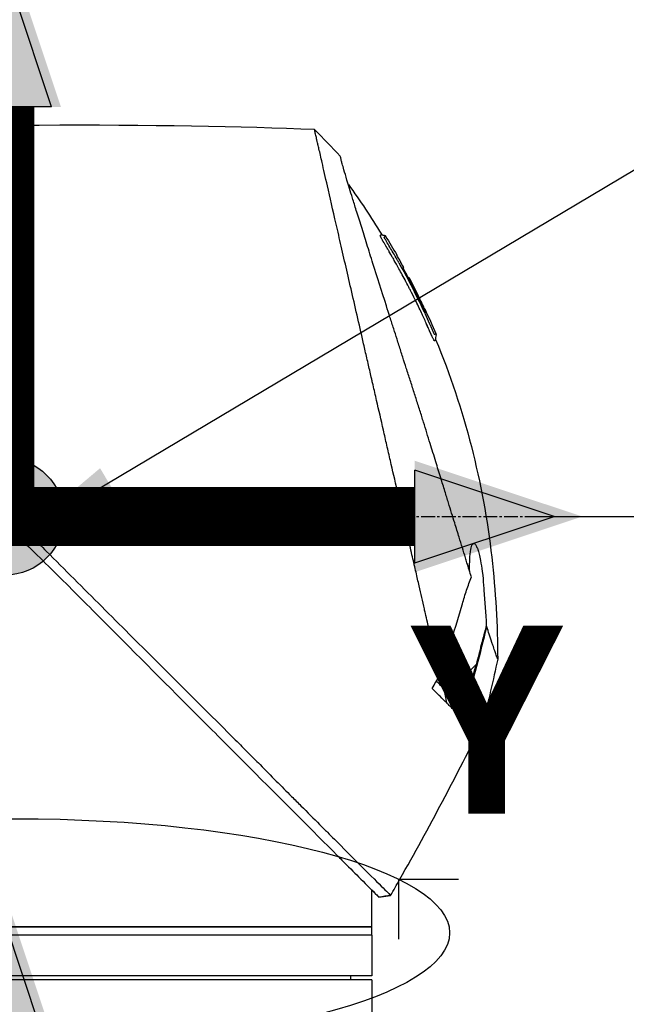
# Model space of a CAD drawing. Header units: millimetres. Extents: x 0 to 5219, y 0 to 2970.
# Tile 167 of 237: x 1893 to 1967, y 2178 to 2299. Entities that reach past the tile are written whole.
import ezdxf

# ---------------------------------------------------------------- set-up
doc = ezdxf.new("R2010")
doc.units = ezdxf.units.MM
doc.header["$LTSCALE"] = 0.2
doc.linetypes.add('CENTER2', pattern=[1.125, 0.75, -0.125, 0.125, -0.125])
for name, color, linetype in [('02_Center Line', 1, 'CENTER2'), ('07_Special Line2', 76, 'Continuous'), ('12_Before Rev.Num.', 5, 'Continuous'), ('13_After Rev.Num.', 6, 'Continuous')]:
    doc.layers.add(name, color=color, linetype=linetype)
doc.layers.add('14_Mark', color=7, linetype='Continuous', true_color=0xe03c31)
doc.styles.add('Rainbow-5.0 Style', font='malgunsl.ttf')
doc.dimstyles.new('Rainbow-5.0 Style', dxfattribs={"dimtxt": 4, "dimasz": 2.5, "dimexe": 1, "dimexo": 1, "dimgap": 1, "dimtad": 1, "dimdsep": 46, "dimtxsty": 'Rainbow-5.0 Style', "dimcen": 0, "dimclrd": 251, "dimclre": 251, "dimclrt": 7, "dimazin": 3, "dimtp": 0.1, "dimtm": 0.1, "dimtfac": 0.61, "dimtmove": 0, "dimatfit": 3, "dimfxl": 1, "dimlwd": -1, "dimlwe": -1, "dimarcsym": 1})
doc.dimstyles.new('Rainbow-5.0 Style$0', dxfattribs={"dimtxt": 4, "dimasz": 3, "dimexe": 2, "dimexo": 1, "dimgap": 0.8, "dimtad": 1, "dimzin": 9, "dimdsep": 46, "dimtxsty": 'Rainbow-5.0 Style', "dimcen": 0, "dimclrd": 251, "dimclre": 251, "dimclrt": 256, "dimadec": 1, "dimazin": 0, "dimtp": 0.1, "dimtm": 0.1, "dimtfac": 0.61, "dimtmove": 0, "dimatfit": 3, "dimfxl": 1, "dimlwd": -1, "dimlwe": -1, "dimarcsym": 1})

# ---------------------------------------------------------------- blocks, each defined once
blk = doc.blocks.new('A$Cf997e37c')
for p, q in [((-109.41, 1530.64), (-109.41, 1530.64)), ((-108.21, 1529.09), (-108.22, 1529.08)), ((-107.36, 1527.54), (-107.36, 1527.54)), ((-106.86, 1526.12), (-106.86, 1526.13)), ((-106.77, 1526.21), (-106.72, 1526.26)), ((-106.69, 1526.3), (-106.69, 1526.3)), ((-98.49, 1478.85), (-101.61, 1475.72)), ((-102.71, 1476.16), (-102.71, 1476.16)), ((-102.08, 1474.12), (-102.39, 1475.84)), ((-101.47, 1475.57), (-100.02, 1473.77)), ((-101.17, 1474.63), (-101.17, 1474.63)), ((-99.79, 1473.9), (-99.79, 1473.9)), ((-111.25, 1448.65), (-111.25, 1451.15)), ((-110.41, 1450.31), (-108.96, 1450.49)), ((-108.96, 1450.49), (-108.96, 1450.49)), ((-111.25, 1448.65), (-111.25, 1448.65)), ((-111.25, 1446.65), (-111.25, 1448.65)), ((-201.25, 1446.65), (-111.25, 1446.65)), ((-111.25, 1446.65), (-201.25, 1446.65)), ((-111.25, 1445.65), (-111.25, 1446.65)), ((-111.25, 1445.65), (-201.25, 1445.65)), ((-111.25, 1445.65), (-201.25, 1445.65)), ((-111.25, 1445.65), (-111.25, 1440.65)), ((-111.25, 1440.65), (-201.25, 1440.65)), ((-111.25, 1440.15), (-201.25, 1440.15)), ((-113.86, 1440.15), (-113.85, 1440.65)), ((-111.25, 1440.15), (-111.25, 1433.84))]:
    blk.add_line(p, q)
for centre, major_axis, ratio, start_param, end_param in [((-462.25, 1514.75), (-366.09, -26.02), 0.042138, 3.488133, 3.909025), ((-117.63, 1541.96), (-7.47, 7.7), 0.120793, 4.50015, 4.924628), ((-190.7, 1482.03), (-45.52, 83.34), 1, 4.712389, 4.730948), ((-190.7, 1482.03), (47.06, -82.48), 1, 1.552239, 1.570796), ((-165.94, 1460.84), (61.32, 61.29), 0.000012, 6.229278, 6.245753), ((-280.96, 1527.65), (-44.19, -183.8), 1, 1.51817, 1.570796), ((-2518.5, 2914), (-765.25, 2704.52), 0.999799, 3.899585, 3.900232), ((-94.56, 1470.26), (-157.24, -287.66), 0.019111, 4.710355, 4.714425), ((-126.79, 1499.87), (29.02, -28.06), 0.006576, 0.377371, 0.391215), ((-127.59, 1498.98), (29.37, -28.27), 0.004865, 5.887634, 5.901943), ((-189.95, 1508.95), (92.5, 175.69), 0.499327, 4.653394, 4.763255), ((-449.08, 1645.73), (133.4, 370.15), 0.996605, 4.537773, 4.543581)]:
    blk.add_ellipse(centre, major_axis=major_axis, ratio=ratio, start_param=start_param, end_param=end_param)
for points, knots in [([(-102.94, 1477.46), (-103.41, 1479.48), (-103.91, 1481.67), (-104.53, 1484.4), (-104.62, 1484.75), (-104.74, 1485.29), (-104.78, 1485.47), (-105.04, 1486.62), (-105.24, 1487.5), (-105.59, 1489.01), (-105.72, 1489.6), (-105.92, 1490.46), (-105.99, 1490.77), (-106.08, 1491.15), (-106.1, 1491.23), (-106.19, 1491.63), (-106.27, 1491.97), (-106.52, 1493.07), (-106.7, 1493.85), (-106.93, 1494.84), (-106.97, 1495.04), (-107.08, 1495.52), (-107.14, 1495.79), (-107.24, 1496.23), (-107.29, 1496.41), (-107.87, 1498.96), (-108.43, 1501.4), (-109.14, 1504.49), (-109.28, 1505.12), (-109.57, 1506.37), (-109.71, 1506.98), (-110.13, 1508.82), (-110.4, 1510.03), (-110.76, 1511.56), (-110.83, 1511.88), (-110.98, 1512.52), (-111.05, 1512.84), (-111.16, 1513.33), (-111.2, 1513.48), (-111.27, 1513.79), (-111.3, 1513.94), (-111.46, 1514.65), (-111.6, 1515.22), (-111.79, 1516.09), (-111.86, 1516.38), (-111.99, 1516.96), (-112.06, 1517.24), (-112.26, 1518.1), (-112.38, 1518.67), (-112.77, 1520.34), (-113.02, 1521.45), (-113.52, 1523.61), (-113.76, 1524.67), (-114.23, 1526.74), (-114.46, 1527.74), (-114.8, 1529.2), (-114.91, 1529.68), (-115.12, 1530.62), (-115.23, 1531.08), (-115.44, 1531.98), (-115.54, 1532.43), (-116.04, 1534.6), (-116.4, 1536.17), (-116.96, 1538.63), (-117.18, 1539.59), (-117.51, 1541.05), (-117.64, 1541.62), (-117.8, 1542.29), (-117.84, 1542.46), (-117.89, 1542.7), (-117.91, 1542.77), (-117.95, 1542.97), (-117.98, 1543.09), (-118.05, 1543.4), (-118.09, 1543.58), (-118.15, 1543.85), (-118.18, 1543.95), (-118.21, 1544.07), (-118.21, 1544.11), (-118.24, 1544.24), (-118.26, 1544.32), (-118.29, 1544.43), (-118.29, 1544.46), (-118.29, 1544.46)], [0.000001, 0.000001, 0.000001, 0.000001, 0.87198, 0.87198, 0.998176, 0.998176, 1.064575, 1.064575, 1.41457, 1.41457, 1.596219, 1.596219, 1.693857, 1.693857, 1.719166, 1.719166, 1.837725, 1.837725, 2.111396, 2.111396, 2.182409, 2.182409, 2.276499, 2.276499, 2.337341, 2.337341, 3.162147, 3.162147, 3.373842, 3.373842, 3.579811, 3.579811, 3.984502, 3.984502, 4.09507, 4.09507, 4.202311, 4.202311, 4.255972, 4.255972, 4.304596, 4.304596, 4.486711, 4.486711, 4.581165, 4.581165, 4.673894, 4.673894, 4.859509, 4.859509, 5.231419, 5.231419, 5.60592, 5.60592, 5.979077, 5.979077, 6.165933, 6.165933, 6.351964, 6.351964, 6.539189, 6.539189, 7.288579, 7.288579, 7.860772, 7.860772, 8.290537, 8.290537, 8.451715, 8.451715, 8.522248, 8.522248, 8.654959, 8.654959, 8.889881, 8.889881, 9.06617, 9.06617, 9.132077, 9.132077, 9.362293, 9.362293, 9.592797, 9.592797, 9.592797, 9.592797]), ([(-99.06, 1489.6), (-99.15, 1489.88), (-99.24, 1490.17), (-99.41, 1490.74), (-99.51, 1491.04), (-99.66, 1491.53), (-99.72, 1491.73), (-100.03, 1492.75), (-100.29, 1493.59), (-100.74, 1495.03), (-100.92, 1495.62), (-101.35, 1497.01), (-101.6, 1497.83), (-102.01, 1499.13), (-102.15, 1499.61), (-102.47, 1500.65), (-102.65, 1501.2), (-103.02, 1502.41), (-103.22, 1503.06), (-103.65, 1504.46), (-103.88, 1505.21), (-104.39, 1506.84), (-104.65, 1507.71), (-105, 1508.81), (-105.07, 1509.03), (-105.29, 1509.75), (-105.45, 1510.25), (-105.77, 1511.24), (-105.92, 1511.74), (-106.24, 1512.73), (-106.4, 1513.23), (-106.72, 1514.21), (-106.88, 1514.71), (-107.18, 1515.63), (-107.33, 1516.1), (-107.55, 1516.8), (-107.63, 1517.05), (-107.87, 1517.79), (-108.02, 1518.27), (-108.31, 1519.18), (-108.45, 1519.61), (-108.74, 1520.51), (-108.89, 1520.99), (-109.19, 1521.92), (-109.33, 1522.38), (-110.06, 1524.66), (-110.61, 1526.4), (-111.26, 1528.45), (-111.38, 1528.85), (-111.63, 1529.64), (-111.76, 1530.03), (-112.11, 1531.17), (-112.34, 1531.89), (-112.77, 1533.28), (-112.98, 1533.94), (-113.34, 1535.09), (-113.49, 1535.59), (-113.9, 1536.9), (-114.12, 1537.64), (-114.46, 1538.76), (-114.58, 1539.18), (-114.77, 1539.82), (-114.84, 1540.07), (-114.94, 1540.43), (-114.98, 1540.57), (-115.02, 1540.73), (-115.03, 1540.77), (-115.08, 1540.94), (-115.1, 1541.05), (-115.14, 1541.18), (-115.15, 1541.22), (-115.15, 1541.22)], [0.000001, 0.000001, 0.000001, 0.000001, 0.11946, 0.11946, 0.241052, 0.241052, 0.321692, 0.321692, 0.643653, 0.643653, 0.858623, 0.858623, 1.144694, 1.144694, 1.308122, 1.308122, 1.494874, 1.494874, 1.708069, 1.708069, 1.951832, 1.951832, 2.230695, 2.230695, 2.303189, 2.303189, 2.46479, 2.46479, 2.625297, 2.625297, 2.787922, 2.787922, 2.946664, 2.946664, 3.08253, 3.08253, 3.156368, 3.156368, 3.305764, 3.305764, 3.43529, 3.43529, 3.579096, 3.579096, 3.721833, 3.721833, 4.292184, 4.292184, 4.435257, 4.435257, 4.578157, 4.578157, 4.862917, 4.862917, 5.148905, 5.148905, 5.393875, 5.393875, 5.822939, 5.822939, 6.144758, 6.144758, 6.385994, 6.385994, 6.566823, 6.566823, 6.63475, 6.63475, 6.873456, 6.873456, 7.112007, 7.112007, 7.112007, 7.112007]), ([(-104.33, 1520.12), (-104.35, 1520.16), (-104.38, 1520.22), (-104.42, 1520.32), (-104.43, 1520.35), (-104.45, 1520.38), (-104.46, 1520.41), (-104.54, 1520.58), (-104.58, 1520.67), (-104.58, 1520.67), (-104.58, 1520.67), (-104.6, 1520.71), (-104.6, 1520.73), (-104.79, 1521.16), (-104.99, 1521.58), (-105.18, 1522), (-105.3, 1522.25), (-105.42, 1522.5), (-105.54, 1522.75), (-105.68, 1523.05), (-105.82, 1523.32), (-105.94, 1523.57), (-106.17, 1524.03), (-106.36, 1524.42), (-106.53, 1524.74), (-106.6, 1524.88), (-106.67, 1525.01), (-106.72, 1525.12), (-106.93, 1525.53), (-107.05, 1525.76), (-107.08, 1525.81), (-107.23, 1526.09), (-107.38, 1526.38), (-107.53, 1526.66), (-107.67, 1526.9), (-107.8, 1527.15), (-107.94, 1527.39), (-108.17, 1527.82), (-108.36, 1528.16), (-108.51, 1528.42), (-108.62, 1528.62), (-108.71, 1528.77), (-108.77, 1528.87), (-109, 1529.28), (-109.14, 1529.51), (-109.16, 1529.56), (-109.19, 1529.59), (-109.21, 1529.62), (-109.22, 1529.66), (-109.25, 1529.71), (-109.28, 1529.75), (-109.3, 1529.79), (-109.35, 1529.88), (-109.39, 1529.94), (-109.43, 1530), (-109.43, 1530.01), (-109.44, 1530.03), (-109.45, 1530.04), (-109.48, 1530.08), (-109.5, 1530.12), (-109.51, 1530.14), (-109.51, 1530.15), (-109.52, 1530.16), (-109.53, 1530.17), (-109.53, 1530.18), (-109.54, 1530.19), (-109.55, 1530.2), (-109.55, 1530.2), (-109.55, 1530.21), (-109.55, 1530.21), (-109.58, 1530.26), (-109.61, 1530.31), (-109.63, 1530.34), (-109.7, 1530.45), (-109.74, 1530.52), (-109.76, 1530.56), (-109.77, 1530.58), (-109.79, 1530.61), (-109.81, 1530.64), (-109.82, 1530.65), (-109.83, 1530.67), (-109.83, 1530.68), (-109.84, 1530.69), (-109.84, 1530.69), (-109.84, 1530.7), (-109.85, 1530.71), (-109.86, 1530.72), (-109.87, 1530.74), (-109.88, 1530.76), (-109.89, 1530.77), (-109.9, 1530.79), (-109.9, 1530.8), (-109.91, 1530.81), (-109.93, 1530.84), (-109.94, 1530.86), (-109.95, 1530.88), (-109.96, 1530.9), (-109.99, 1530.95), (-110.02, 1531), (-110.04, 1531.04), (-110.07, 1531.1), (-110.1, 1531.15), (-110.12, 1531.19), (-110.13, 1531.22), (-110.15, 1531.25), (-110.16, 1531.27), (-110.17, 1531.29), (-110.17, 1531.3), (-110.18, 1531.31), (-110.18, 1531.31), (-110.18, 1531.32), (-110.18, 1531.32), (-110.19, 1531.34), (-110.2, 1531.37), (-110.21, 1531.4), (-110.22, 1531.4), (-110.22, 1531.41), (-110.22, 1531.41), (-110.22, 1531.42), (-110.22, 1531.42), (-110.22, 1531.43), (-110.22, 1531.43), (-110.23, 1531.44), (-110.23, 1531.45), (-110.23, 1531.45), (-110.23, 1531.46), (-110.23, 1531.46), (-110.23, 1531.47), (-110.2, 1531.49), (-110.18, 1531.53), (-110.16, 1531.55), (-110.14, 1531.57), (-110.12, 1531.58), (-110.12, 1531.59), (-110.11, 1531.6), (-110.1, 1531.6), (-110.1, 1531.61), (-110.09, 1531.61), (-110.09, 1531.62), (-110.08, 1531.63), (-110.08, 1531.63), (-110.07, 1531.63), (-110.07, 1531.63), (-110.07, 1531.63), (-110.07, 1531.63)], [-0.6381839, -0.6381839, -0.6381839, -0.6381839, -0.6316964, -0.6316964, -0.6316964, -0.6307456, -0.6307456, -0.6307456, -0.6250215, -0.6250215, -0.6250215, -0.6234436, -0.6234436, -0.6234436, -0.5910238, -0.5910238, -0.5910238, -0.5714286, -0.5714286, -0.5714286, -0.5584343, -0.5584343, -0.5584343, -0.5344378, -0.5344378, -0.5344378, -0.5236736, -0.5236736, -0.5236736, -0.4857143, -0.4857143, -0.4857143, -0.4628498, -0.4628498, -0.4628498, -0.4428571, -0.4428571, -0.4428571, -0.4184801, -0.4184801, -0.4184801, -0.4, -0.4, -0.4, -0.3785714, -0.3785714, -0.3785714, -0.3766324, -0.3766324, -0.3766324, -0.3736775, -0.3736775, -0.3736775, -0.3678571, -0.3678571, -0.3678571, -0.3667329, -0.3667329, -0.3667329, -0.3632653, -0.3632653, -0.3632653, -0.3617347, -0.3617347, -0.3617347, -0.3602041, -0.3602041, -0.3602041, -0.3600354, -0.3600354, -0.3600354, -0.3571429, -0.3571429, -0.3571429, -0.3517857, -0.3517857, -0.3517857, -0.3491071, -0.3491071, -0.3491071, -0.347306, -0.347306, -0.347306, -0.3464286, -0.3464286, -0.3464286, -0.3448214, -0.3448214, -0.3448214, -0.3432143, -0.3432143, -0.3432143, -0.341231, -0.341231, -0.341231, -0.34, -0.34, -0.34, -0.3357143, -0.3357143, -0.3357143, -0.3314305, -0.3314305, -0.3314305, -0.3277963, -0.3277963, -0.3277963, -0.325, -0.325, -0.325, -0.3238534, -0.3238534, -0.3238534, -0.3196429, -0.3196429, -0.3196429, -0.3186098, -0.3186098, -0.3186098, -0.3169643, -0.3169643, -0.3169643, -0.3142857, -0.3142857, -0.3142857, -0.3057284, -0.3057284, -0.3057284, -0.2625175, -0.2625175, -0.2625175, -0.2379132, -0.2379132, -0.2379132, -0.2285714, -0.2285714, -0.2285714, -0.2146659, -0.2146659, -0.2146659, -0.1843164, -0.1843164, -0.1843164, -0.1783373, -0.1783373, -0.1783373, -0.1783373]), ([(-110.07, 1531.63), (-110.06, 1531.61), (-110.05, 1531.59), (-110.01, 1531.57), (-109.99, 1531.56), (-109.95, 1531.54), (-109.93, 1531.54), (-109.88, 1531.53), (-109.84, 1531.52), (-109.77, 1531.52), (-109.73, 1531.51), (-109.67, 1531.49), (-109.65, 1531.48), (-109.62, 1531.45), (-109.6, 1531.43), (-109.59, 1531.41)], [0, 0, 0, 0, 0.00696823, 0.00696823, 0.0132767, 0.0132767, 0.01999622, 0.01999622, 0.03024169, 0.03024169, 0.04191695, 0.04191695, 0.04845969, 0.04845969, 0.05587781, 0.05587781, 0.05587781, 0.05587781]), ([(-109.46, 1530.73), (-109.48, 1530.76), (-109.5, 1530.78), (-109.51, 1530.81), (-109.6, 1530.95), (-109.64, 1531.03), (-109.66, 1531.06), (-109.66, 1531.07), (-109.68, 1531.1), (-109.69, 1531.14), (-109.7, 1531.14), (-109.7, 1531.14), (-109.7, 1531.15), (-109.71, 1531.17), (-109.72, 1531.18), (-109.72, 1531.2), (-109.73, 1531.21), (-109.73, 1531.23), (-109.74, 1531.24), (-109.74, 1531.24), (-109.74, 1531.24), (-109.74, 1531.24), (-109.74, 1531.24), (-109.74, 1531.24), (-109.74, 1531.25), (-109.74, 1531.25), (-109.74, 1531.25), (-109.74, 1531.26), (-109.74, 1531.26), (-109.74, 1531.26), (-109.74, 1531.26), (-109.74, 1531.27), (-109.73, 1531.27), (-109.73, 1531.27), (-109.73, 1531.27), (-109.73, 1531.28), (-109.73, 1531.28), (-109.73, 1531.28), (-109.72, 1531.28), (-109.72, 1531.28), (-109.72, 1531.28), (-109.72, 1531.29), (-109.71, 1531.29), (-109.71, 1531.29), (-109.7, 1531.3), (-109.7, 1531.3), (-109.7, 1531.3), (-109.69, 1531.31), (-109.68, 1531.31), (-109.68, 1531.32), (-109.68, 1531.32), (-109.67, 1531.33), (-109.66, 1531.34), (-109.65, 1531.35), (-109.64, 1531.36), (-109.63, 1531.37), (-109.63, 1531.37), (-109.63, 1531.37), (-109.62, 1531.38), (-109.61, 1531.39), (-109.6, 1531.4), (-109.59, 1531.41), (-109.59, 1531.41), (-109.59, 1531.41), (-109.59, 1531.41), (-109.59, 1531.41), (-109.59, 1531.41)], [0.6113952, 0.6113952, 0.6113952, 0.6113952, 0.6163655, 0.6163655, 0.6163655, 0.6428571, 0.6428571, 0.6428571, 0.6462054, 0.6462054, 0.6462054, 0.6466888, 0.6466888, 0.6466888, 0.6495536, 0.6495536, 0.6495536, 0.6529018, 0.6529018, 0.6529018, 0.6534468, 0.6534468, 0.6534468, 0.6545759, 0.6545759, 0.6545759, 0.65625, 0.65625, 0.65625, 0.6595982, 0.6595982, 0.6595982, 0.6629464, 0.6629464, 0.6629464, 0.6668565, 0.6668565, 0.6668565, 0.6696429, 0.6696429, 0.6696429, 0.6763393, 0.6763393, 0.6763393, 0.6830357, 0.6830357, 0.6830357, 0.6964286, 0.6964286, 0.6964286, 0.7071219, 0.7071219, 0.7071219, 0.75, 0.75, 0.75, 0.7544493, 0.7544493, 0.7544493, 0.7766834, 0.7766834, 0.7766834, 0.7989284, 0.7989284, 0.7989284, 0.8029565, 0.8029565, 0.8029565, 0.8029565]), ([(-107.95, 1528.12), (-108.02, 1528.25), (-108.09, 1528.38), (-108.16, 1528.51), (-108.52, 1529.14), (-108.82, 1529.65), (-109.06, 1530.05), (-109.22, 1530.33), (-109.36, 1530.56), (-109.46, 1530.73)], [0.53854069, 0.53854069, 0.53854069, 0.53854069, 0.54601158, 0.54601158, 0.54601158, 0.58414804, 0.58414804, 0.58414804, 0.6113952, 0.6113952, 0.6113952, 0.6113952]), ([(-107.95, 1528.12), (-107.15, 1526.7), (-106.39, 1525.25), (-105.3, 1523.06), (-104.95, 1522.32), (-104.44, 1521.2), (-104.27, 1520.83), (-104.02, 1520.27), (-103.94, 1520.08), (-103.82, 1519.8), (-103.77, 1519.7), (-103.72, 1519.59), (-103.71, 1519.56), (-103.67, 1519.49), (-103.65, 1519.45), (-103.63, 1519.4), (-103.62, 1519.38), (-103.6, 1519.35), (-103.6, 1519.34), (-103.59, 1519.34)], [0, 0, 0, 0, 0.4895494, 0.4895494, 0.7349123, 0.7349123, 0.8575971, 0.8575971, 0.9189278, 0.9189278, 0.9500754, 0.9500754, 0.9597588, 0.9597588, 0.9764516, 0.9764516, 0.986508, 0.986508, 0.9974152, 0.9974152, 0.9974152, 0.9974152]), ([(-104.71, 1522.04), (-104.99, 1522.66), (-105.29, 1523.27), (-105.88, 1524.48), (-106.19, 1525.08), (-106.6, 1525.87), (-106.66, 1525.99), (-106.81, 1526.28), (-106.89, 1526.43), (-107.03, 1526.71), (-107.1, 1526.85), (-107.23, 1527.12), (-107.29, 1527.24), (-107.37, 1527.43), (-107.39, 1527.48), (-107.39, 1527.52), (-107.38, 1527.52), (-107.37, 1527.53), (-107.36, 1527.54), (-107.36, 1527.54)], [0, 0, 0, 0, 0.2033457, 0.2033457, 0.4054893, 0.4054893, 0.4711803, 0.4711803, 0.537522, 0.537522, 0.6072062, 0.6072062, 0.6950472, 0.6950472, 0.7818922, 0.7818922, 0.8436322, 0.8436322, 0.9566964, 0.9566964, 0.9566964, 0.9566964]), ([(-107.1, 1526.84), (-107.09, 1526.83), (-107.08, 1526.82), (-107.01, 1526.68), (-106.94, 1526.54), (-106.84, 1526.33), (-106.81, 1526.27), (-106.77, 1526.21)], [0.10468541, 0.10468541, 0.10468541, 0.10468541, 0.10797961, 0.10797961, 0.13839286, 0.13839286, 0.15095897, 0.15095897, 0.15095897, 0.15095897]), ([(-106.69, 1526.3), (-106.69, 1526.29), (-106.7, 1526.28), (-106.72, 1526.27), (-106.72, 1526.27), (-106.72, 1526.26)], [0, 0, 0, 0, 0.2014667, 0.2014667, 0.2133174, 0.2133174, 0.2133174, 0.2133174]), ([(-106.72, 1526.26), (-106.72, 1526.26), (-106.72, 1526.26), (-106.72, 1526.26), (-106.72, 1526.26), (-106.71, 1526.24), (-106.7, 1526.22), (-106.68, 1526.17), (-106.67, 1526.14), (-106.64, 1526.08), (-106.62, 1526.05), (-106.58, 1525.96), (-106.55, 1525.91), (-106.39, 1525.6), (-106.3, 1525.43), (-105.67, 1524.21), (-105.16, 1523.15), (-104.66, 1522.09)], [0.2133319, 0.2133319, 0.2133319, 0.2133319, 0.2163534, 0.2163534, 0.2235204, 0.2235204, 0.23705, 0.23705, 0.2500366, 0.2500366, 0.2610139, 0.2610139, 0.2818391, 0.2818391, 0.3061493, 0.3061493, 0.4559018, 0.4559018, 0.4559018, 0.4559018]), ([(-105.39, 1523.73), (-105.44, 1523.83), (-105.54, 1524.04), (-106, 1524.97), (-106.34, 1525.63), (-106.69, 1526.3)], [-0.3088998, -0.3088998, -0.3088998, -0.3088998, -0.2247493, -0.2247493, 0, 0, 0, 0]), ([(-104.77, 1522.46), (-104.81, 1522.53), (-104.85, 1522.62), (-104.97, 1522.88), (-105.06, 1523.05), (-105.19, 1523.33), (-105.24, 1523.42), (-105.38, 1523.71), (-105.46, 1523.88), (-105.92, 1524.81), (-106.3, 1525.56), (-106.69, 1526.3)], [0.2755532, 0.2755532, 0.2755532, 0.2755532, 0.2850415, 0.2850415, 0.2995323, 0.2995323, 0.3067321, 0.3067321, 0.3211833, 0.3211833, 0.3801221, 0.3801221, 0.3801221, 0.3801221]), ([(-103.92, 1519.18), (-103.92, 1519.19), (-103.92, 1519.19), (-103.93, 1519.2), (-103.94, 1519.23), (-103.95, 1519.26), (-103.97, 1519.3), (-104, 1519.36), (-104.02, 1519.4), (-104.03, 1519.43), (-104.04, 1519.45), (-104.05, 1519.47), (-104.05, 1519.49), (-104.06, 1519.49), (-104.06, 1519.5), (-104.06, 1519.5), (-104.06, 1519.51), (-104.07, 1519.51), (-104.07, 1519.52), (-104.07, 1519.53), (-104.08, 1519.54), (-104.08, 1519.55), (-104.09, 1519.57), (-104.1, 1519.59), (-104.11, 1519.61), (-104.12, 1519.63), (-104.13, 1519.65), (-104.14, 1519.67), (-104.17, 1519.76), (-104.21, 1519.84), (-104.25, 1519.92), (-104.26, 1519.96), (-104.28, 1520.01), (-104.31, 1520.07), (-104.31, 1520.08), (-104.32, 1520.09), (-104.32, 1520.09), (-104.32, 1520.11), (-104.33, 1520.11), (-104.33, 1520.12), (-104.33, 1520.12), (-104.33, 1520.12), (-104.33, 1520.12)], [-0.66514195, -0.66514195, -0.66514195, -0.66514195, -0.66455586, -0.66455586, -0.66455586, -0.66183036, -0.66183036, -0.66183036, -0.65848214, -0.65848214, -0.65848214, -0.65680804, -0.65680804, -0.65680804, -0.65638951, -0.65638951, -0.65638951, -0.65597098, -0.65597098, -0.65597098, -0.65513393, -0.65513393, -0.65513393, -0.65351626, -0.65351626, -0.65351626, -0.65178571, -0.65178571, -0.65178571, -0.64508929, -0.64508929, -0.64508929, -0.64174107, -0.64174107, -0.64174107, -0.64037359, -0.64037359, -0.64037359, -0.63839286, -0.63839286, -0.63839286, -0.63818395, -0.63818395, -0.63818395, -0.63818395]), ([(-103.72, 1518.77), (-103.74, 1518.8), (-103.75, 1518.84), (-103.77, 1518.87), (-103.83, 1518.99), (-103.88, 1519.11), (-103.92, 1519.18), (-103.92, 1519.18), (-103.92, 1519.18), (-103.92, 1519.18)], [-0.67857143, -0.67857143, -0.67857143, -0.67857143, -0.67563925, -0.67563925, -0.67563925, -0.66517857, -0.66517857, -0.66517857, -0.66514195, -0.66514195, -0.66514195, -0.66514195]), ([(-103.44, 1518.7), (-103.44, 1518.7), (-103.44, 1518.7), (-103.44, 1518.7), (-103.44, 1518.7), (-103.45, 1518.69), (-103.45, 1518.69), (-103.46, 1518.68), (-103.46, 1518.68), (-103.46, 1518.68), (-103.47, 1518.67), (-103.48, 1518.66), (-103.49, 1518.65), (-103.5, 1518.64), (-103.51, 1518.63), (-103.51, 1518.63), (-103.53, 1518.61), (-103.54, 1518.6), (-103.55, 1518.59), (-103.55, 1518.59), (-103.55, 1518.59), (-103.55, 1518.59), (-103.55, 1518.59), (-103.55, 1518.59), (-103.56, 1518.58), (-103.56, 1518.58), (-103.56, 1518.58), (-103.56, 1518.58), (-103.57, 1518.57), (-103.58, 1518.57), (-103.58, 1518.57), (-103.58, 1518.56), (-103.58, 1518.56), (-103.58, 1518.56), (-103.59, 1518.56), (-103.59, 1518.56), (-103.59, 1518.56), (-103.59, 1518.56), (-103.59, 1518.56), (-103.59, 1518.56), (-103.59, 1518.56), (-103.59, 1518.57), (-103.59, 1518.57), (-103.6, 1518.57), (-103.6, 1518.57), (-103.6, 1518.57), (-103.6, 1518.57), (-103.6, 1518.57), (-103.61, 1518.57), (-103.61, 1518.58), (-103.62, 1518.58), (-103.63, 1518.61), (-103.63, 1518.61), (-103.64, 1518.63), (-103.65, 1518.64), (-103.67, 1518.67), (-103.69, 1518.72), (-103.72, 1518.77)], [-0.8424131, -0.8424131, -0.8424131, -0.8424131, -0.8361277, -0.8361277, -0.8361277, -0.7959166, -0.7959166, -0.7959166, -0.7857143, -0.7857143, -0.7857143, -0.7650972, -0.7650972, -0.7650972, -0.7397959, -0.7397959, -0.7397959, -0.7152592, -0.7152592, -0.7152592, -0.7135569, -0.7135569, -0.7135569, -0.7068916, -0.7068916, -0.7068916, -0.70606, -0.70606, -0.70606, -0.7010621, -0.7010621, -0.7010621, -0.6985631, -0.6985631, -0.6985631, -0.6973136, -0.6973136, -0.6973136, -0.6969517, -0.6969517, -0.6969517, -0.6960641, -0.6960641, -0.6960641, -0.6934402, -0.6934402, -0.6934402, -0.691691, -0.691691, -0.691691, -0.6873178, -0.6873178, -0.6873178, -0.6847598, -0.6847598, -0.6847598, -0.6785714, -0.6785714, -0.6785714, -0.6785714]), ([(-103.42, 1519.44), (-103.42, 1519.44), (-103.42, 1519.44), (-103.42, 1519.44), (-103.42, 1519.44), (-103.42, 1519.43), (-103.43, 1519.42), (-103.44, 1519.41), (-103.45, 1519.4), (-103.46, 1519.39), (-103.47, 1519.38), (-103.47, 1519.37), (-103.48, 1519.36), (-103.49, 1519.35), (-103.5, 1519.35), (-103.52, 1519.34), (-103.52, 1519.34), (-103.52, 1519.34), (-103.52, 1519.34), (-103.52, 1519.34), (-103.53, 1519.33), (-103.53, 1519.33), (-103.55, 1519.33), (-103.56, 1519.33), (-103.56, 1519.33), (-103.56, 1519.33), (-103.56, 1519.33), (-103.56, 1519.33), (-103.57, 1519.33), (-103.56, 1519.3), (-103.59, 1519.33), (-103.59, 1519.33), (-103.59, 1519.34), (-103.59, 1519.34)], [0.1904669, 0.1904669, 0.1904669, 0.1904669, 0.1946998, 0.1946998, 0.1946998, 0.2185366, 0.2185366, 0.2185366, 0.2401138, 0.2401138, 0.2401138, 0.25, 0.25, 0.25, 0.2746433, 0.2746433, 0.2746433, 0.275, 0.275, 0.275, 0.284375, 0.284375, 0.284375, 0.29375, 0.29375, 0.29375, 0.2960651, 0.2960651, 0.2960651, 0.3063403, 0.3063403, 0.3063403, 0.3071483, 0.3071483, 0.3071483, 0.3071483]), ([(-103.42, 1519.44), (-103.41, 1519.41), (-103.4, 1519.38), (-103.39, 1519.32), (-103.39, 1519.29), (-103.4, 1519.21), (-103.41, 1519.16), (-103.44, 1519.02), (-103.47, 1518.92), (-103.46, 1518.77), (-103.45, 1518.74), (-103.44, 1518.7)], [0.00004944, 0.00004944, 0.00004944, 0.00004944, 0.00905919, 0.00905919, 0.01879779, 0.01879779, 0.03294906, 0.03294906, 0.06376672, 0.06376672, 0.07528968, 0.07528968, 0.07528968, 0.07528968]), ([(-103.44, 1518.7), (-99.89, 1510.22), (-97.61, 1501.12), (-96.08, 1487.85), (-95.84, 1483.67), (-95.83, 1479.5)], [0, 0, 0, 0, 2.758267, 2.758267, 4.009408, 4.009408, 4.009408, 4.009408]), ([(-154.63, 1496.18), (-154.36, 1495.91), (-154.11, 1495.67), (-153.49, 1495.04), (-153.2, 1494.75), (-152.34, 1493.9), (-151.77, 1493.33), (-150.06, 1491.61), (-148.92, 1490.47), (-145.51, 1487.06), (-143.26, 1484.81), (-135.92, 1477.48), (-131.69, 1473.29), (-127.67, 1469.26), (-127.12, 1468.71), (-126.05, 1467.63), (-125.51, 1467.09), (-123.6, 1465.17), (-122.34, 1463.88), (-120.73, 1462.27), (-120.34, 1461.89), (-119.16, 1460.7), (-118.4, 1459.94), (-117.35, 1458.89), (-117.03, 1458.57), (-116.14, 1457.68), (-115.58, 1457.12), (-114.12, 1455.66), (-113.28, 1454.79), (-111.39, 1452.92), (-110.48, 1452.03), (-109.57, 1451.12), (-109.34, 1450.88), (-109.11, 1450.65), (-109.05, 1450.59), (-109.01, 1450.54), (-109, 1450.53), (-108.99, 1450.52), (-108.98, 1450.51), (-108.97, 1450.5), (-108.97, 1450.5), (-108.97, 1450.5), (-108.96, 1450.5), (-108.96, 1450.49), (-108.96, 1450.49), (-108.96, 1450.49), (-108.96, 1450.49), (-108.96, 1450.49)], [0, 0, 0, 0, 0.115596, 0.115596, 0.212113, 0.212113, 0.405093, 0.405093, 0.790972, 0.790972, 1.563393, 1.563393, 3.332159, 3.332159, 3.60987, 3.60987, 3.890806, 3.890806, 4.623507, 4.623507, 4.856845, 4.856845, 5.35641, 5.35641, 5.576842, 5.576842, 5.990665, 5.990665, 6.711546, 6.711546, 7.79125, 7.79125, 8.330789, 8.330789, 8.599474, 8.599474, 8.666532, 8.666532, 8.716444, 8.716444, 8.791539, 8.791539, 8.829086, 8.829086, 8.847858, 8.847858, 8.871461, 8.871461, 8.871461, 8.871461]), ([(-155.62, 1495.5), (-154.85, 1494.76), (-154.09, 1494.01), (-152.41, 1492.37), (-151.5, 1491.47), (-148.65, 1488.64), (-146.71, 1486.7), (-140.79, 1480.77), (-136.84, 1476.79), (-131.09, 1471.03), (-129.16, 1469.1), (-126.99, 1466.92), (-126.68, 1466.61), (-122.19, 1462.11), (-118.39, 1458.32), (-115.32, 1455.23), (-115.12, 1455.03), (-114.18, 1454.07), (-113.49, 1453.39), (-112.11, 1452.01), (-111.48, 1451.38), (-110.85, 1450.74), (-110.69, 1450.58), (-110.52, 1450.42), (-110.48, 1450.38), (-110.44, 1450.34), (-110.43, 1450.33), (-110.42, 1450.32), (-110.42, 1450.32), (-110.42, 1450.31), (-110.42, 1450.31), (-110.41, 1450.31), (-110.41, 1450.31), (-110.41, 1450.31), (-110.41, 1450.31), (-110.41, 1450.31)], [-7.620463, -7.620463, -7.620463, -7.620463, -7.336805, -7.336805, -6.999081, -6.999081, -6.270272, -6.270272, -4.749597, -4.749597, -3.95115, -3.95115, -3.814973, -3.814973, -1.971605, -1.971605, -1.846597, -1.846597, -1.347406, -1.347406, -0.675491, -0.675491, -0.339165, -0.339165, -0.169556, -0.169556, -0.084774, -0.084774, -0.042597, -0.042597, -0.021599, -0.021599, -0.011128, -0.011128, -0.000028, -0.000028, -0.000028, -0.000028]), ([(-99.28, 1490.31), (-99.28, 1490.95), (-99.27, 1491.41), (-99.23, 1492.19), (-99.19, 1492.63), (-99.07, 1493.24), (-99.01, 1493.45), (-98.87, 1493.68), (-98.79, 1493.73), (-98.67, 1493.69), (-98.58, 1493.63), (-98.4, 1493.3), (-98.34, 1493.15), (-98.22, 1492.79), (-98.16, 1492.6), (-98.05, 1492.14), (-97.99, 1491.87), (-97.86, 1491.17), (-97.79, 1490.72), (-97.64, 1489.6), (-97.6, 1489.04), (-97.55, 1488.4), (-97.53, 1488.17), (-97.4, 1486.52), (-97.31, 1485.14), (-97.23, 1483.67)], [-1.705013, -1.705013, -1.705013, -1.705013, -1.556708, -1.556708, -1.329106, -1.329106, -1.145925, -1.145925, -0.996981, -0.996981, -0.898581, -0.898581, -0.842466, -0.842466, -0.790237, -0.790237, -0.729818, -0.729818, -0.639276, -0.639276, -0.510567, -0.510567, -0.441089, -0.441089, -0.000001, -0.000001, -0.000001, -0.000001]), ([(-100.16, 1486.28), (-100, 1486.84), (-99.83, 1487.4), (-99.46, 1488.51), (-99.26, 1489.06), (-99.06, 1489.6)], [0.000001, 0.000001, 0.000001, 0.000001, 0.1746079, 0.1746079, 0.3493254, 0.3493254, 0.3493254, 0.3493254]), ([(-102.94, 1477.46), (-102.46, 1478.87), (-101.97, 1480.36), (-101.03, 1483.34), (-100.57, 1484.85), (-100.16, 1486.28)], [0.000001, 0.000001, 0.000001, 0.000001, 0.4445869, 0.4445869, 0.8865288, 0.8865288, 0.8865288, 0.8865288]), ([(-97.23, 1483.67), (-97.43, 1482.87), (-97.63, 1482.06), (-98.05, 1480.45), (-98.27, 1479.65), (-98.49, 1478.85)], [0.000001, 0.000001, 0.000001, 0.000001, 0.2490275, 0.2490275, 0.498054, 0.498054, 0.498054, 0.498054]), ([(-97.16, 1483.46), (-97.17, 1483.49), (-97.18, 1483.52), (-97.21, 1483.6), (-97.22, 1483.64), (-97.23, 1483.67)], [-0.04707166, -0.04707166, -0.04707166, -0.04707166, -0.02156687, -0.02156687, -0.00000099, -0.00000099, -0.00000099, -0.00000099]), ([(-95.83, 1479.5), (-95.83, 1479.5), (-95.83, 1479.5), (-95.83, 1479.5), (-95.83, 1479.51), (-95.86, 1479.57), (-95.9, 1479.69), (-95.91, 1479.71), (-95.92, 1479.73), (-95.92, 1479.75), (-95.98, 1479.9), (-96.05, 1480.1), (-96.11, 1480.27), (-96.14, 1480.36), (-96.16, 1480.44), (-96.19, 1480.51), (-96.26, 1480.72), (-96.34, 1480.96), (-96.43, 1481.23), (-96.56, 1481.61), (-96.71, 1482.05), (-96.87, 1482.55), (-96.96, 1482.84), (-97.06, 1483.14), (-97.16, 1483.46)], [-0.9997805, -0.9997805, -0.9997805, -0.9997805, -0.9852531, -0.9852531, -0.9852531, -0.7801742, -0.7801742, -0.7801742, -0.75, -0.75, -0.75, -0.5788911, -0.5788911, -0.5788911, -0.5, -0.5, -0.5, -0.3424334, -0.3424334, -0.3424334, -0.1230002, -0.1230002, -0.1230002, 0, 0, 0, 0]), ([(-98.49, 1478.85), (-98.51, 1478.76), (-98.54, 1478.66), (-98.6, 1478.45), (-98.63, 1478.35), (-98.71, 1478.04), (-98.77, 1477.84), (-98.94, 1477.23), (-99.06, 1476.83), (-99.41, 1475.61), (-99.65, 1474.81), (-99.89, 1474)], [-0.5086362, -0.5086362, -0.5086362, -0.5086362, -0.4739534, -0.4739534, -0.441906, -0.441906, -0.3787937, -0.3787937, -0.2524889, -0.2524889, -0.000008, -0.000008, -0.000008, -0.000008]), ([(-102.39, 1475.84), (-102.47, 1475.92), (-102.61, 1476.06), (-102.83, 1476.27), (-102.99, 1476.43), (-103.13, 1476.57), (-103.24, 1476.68), (-103.25, 1476.7), (-103.26, 1476.71), (-103.28, 1476.72), (-103.3, 1476.74), (-103.32, 1476.76), (-103.35, 1476.79)], [-1, -1, -1, -1, -0.75, -0.75, -0.75, -0.5269223, -0.5269223, -0.5269223, -0.5, -0.5, -0.5, -0.441661, -0.441661, -0.441661, -0.441661]), ([(-101.61, 1475.72), (-101.83, 1475.94), (-102.06, 1476.17), (-102.31, 1476.42), (-102.32, 1476.43), (-102.33, 1476.44), (-102.34, 1476.45), (-102.66, 1476.77), (-102.92, 1477.03), (-103.1, 1477.21)], [0, 0, 0, 0, 0.2423045, 0.2423045, 0.2423045, 0.25, 0.25, 0.25, 0.4698867, 0.4698867, 0.4698867, 0.4698867]), ([(-102.08, 1474.12), (-102.34, 1474.38), (-102.61, 1474.65), (-103.21, 1475.25), (-103.54, 1475.57), (-103.87, 1475.9)], [0, 0, 0, 0, 0.2242367, 0.2242367, 0.4651784, 0.4651784, 0.4651784, 0.4651784]), ([(-100.91, 1474.37), (-101.13, 1474.59), (-101.36, 1474.82), (-101.6, 1475.06), (-101.61, 1475.07), (-101.61, 1475.07), (-101.61, 1475.07), (-101.86, 1475.31), (-102.12, 1475.58), (-102.39, 1475.84)], [-1, -1, -1, -1, -0.5031772, -0.5031772, -0.5031772, -0.5, -0.5, -0.5, 0, 0, 0, 0]), ([(-101.47, 1475.57), (-101.48, 1475.58), (-101.49, 1475.58), (-101.5, 1475.6), (-101.5, 1475.6), (-101.52, 1475.62), (-101.53, 1475.64), (-101.56, 1475.66), (-101.57, 1475.68), (-101.58, 1475.69), (-101.59, 1475.7), (-101.6, 1475.71), (-101.61, 1475.72), (-101.61, 1475.72)], [0.000001, 0.000001, 0.000001, 0.000001, 0.00272697, 0.00272697, 0.00542648, 0.00542648, 0.01073802, 0.01073802, 0.01585747, 0.01585747, 0.01837058, 0.01837058, 0.02084972, 0.02084972, 0.02084972, 0.02084972]), ([(-100.91, 1474.37), (-100.92, 1474.42), (-100.96, 1474.67), (-101.22, 1475.21), (-101.34, 1475.4), (-101.47, 1475.57)], [0.00000226, 0.00000226, 0.00000226, 0.00000226, 0.01532774, 0.01532774, 0.02361868, 0.02361868, 0.02361868, 0.02361868]), ([(-100.62, 1472.69), (-100.84, 1472.9), (-101.07, 1473.12), (-101.43, 1473.48), (-101.56, 1473.61), (-101.75, 1473.8), (-101.81, 1473.86), (-101.91, 1473.96), (-101.94, 1473.99), (-101.99, 1474.04), (-102.01, 1474.06), (-102.05, 1474.09), (-102.06, 1474.11), (-102.08, 1474.12)], [0.000001, 0.000001, 0.000001, 0.000001, 0.2318332, 0.2318332, 0.3483456, 0.3483456, 0.40613, 0.40613, 0.4349144, 0.4349144, 0.4492809, 0.4492809, 0.4664527, 0.4664527, 0.4664527, 0.4664527]), ([(-100.62, 1472.69), (-100.68, 1472.96), (-100.73, 1473.26), (-100.82, 1473.8), (-100.87, 1474.12), (-100.91, 1474.37)], [0.000001, 0.000001, 0.000001, 0.000001, 0.083636, 0.083636, 0.1696312, 0.1696312, 0.1696312, 0.1696312]), ([(-99.89, 1474), (-99.91, 1473.96), (-99.93, 1473.92), (-99.98, 1473.84), (-100, 1473.81), (-100.02, 1473.77)], [-0.02701964, -0.02701964, -0.02701964, -0.02701964, -0.01351028, -0.01351028, -0.000001, -0.000001, -0.000001, -0.000001]), ([(-97.64, 1471.75), (-97.64, 1471.75), (-97.64, 1471.75), (-97.65, 1471.76), (-97.66, 1471.77), (-97.67, 1471.78), (-97.68, 1471.79), (-97.72, 1471.82), (-97.76, 1471.87), (-97.82, 1471.93), (-97.94, 1472.04), (-98.11, 1472.21), (-98.34, 1472.45), (-98.35, 1472.45), (-98.35, 1472.46), (-98.36, 1472.46), (-98.59, 1472.69), (-98.87, 1472.98), (-99.23, 1473.34), (-99.39, 1473.5), (-99.56, 1473.67), (-99.74, 1473.85)], [0.0000759, 0.0000759, 0.0000759, 0.0000759, 0.0768214, 0.0768214, 0.0768214, 0.1521768, 0.1521768, 0.1521768, 0.2988063, 0.2988063, 0.2988063, 0.5714286, 0.5714286, 0.5714286, 0.5782623, 0.5782623, 0.5782623, 0.8701763, 0.8701763, 0.8701763, 1, 1, 1, 1]), ([(-100.54, 1472.83), (-100.56, 1472.81), (-100.57, 1472.79), (-100.6, 1472.74), (-100.61, 1472.71), (-100.62, 1472.69)], [-0.01682573, -0.01682573, -0.01682573, -0.01682573, -0.00841337, -0.00841337, -0.00000101, -0.00000101, -0.00000101, -0.00000101]), ([(-100.02, 1473.77), (-100.11, 1473.61), (-100.2, 1473.46), (-100.37, 1473.15), (-100.46, 1472.99), (-100.54, 1472.83)], [-0.1067409, -0.1067409, -0.1067409, -0.1067409, -0.0533713, -0.0533713, -0.0000018, -0.0000018, -0.0000018, -0.0000018]), ([(-110.41, 1450.31), (-110.41, 1450.31), (-110.43, 1450.32), (-110.55, 1450.44), (-110.82, 1450.71), (-111.25, 1451.15)], [-8.6028048, -8.6028048, -8.6028048, -8.6028048, -8.4195703, -8.4195703, -7.7286267, -7.7286267, -7.7286267, -7.7286267])]:
    blk.add_open_spline(points, degree=3, knots=knots)
for points in [[(-114.15, 1537.73), (-112.71, 1535.75), (-111.35, 1533.71), (-110.07, 1531.63)], [(-109.59, 1531.41), (-109.59, 1531.41), (-109.59, 1531.41), (-109.59, 1531.41)], [(-109.59, 1531.41), (-109.12, 1530.64), (-108.66, 1529.87), (-108.21, 1529.09)], [(-109.18, 1530.25), (-109.17, 1530.25), (-109.17, 1530.24), (-109.17, 1530.24)], [(-104.77, 1522.46), (-104.3, 1521.46), (-103.85, 1520.45), (-103.42, 1519.44)], [(-95.83, 1479.5), (-96.38, 1476.9), (-96.98, 1474.32), (-97.64, 1471.75)], [(-108.96, 1450.49), (-109.45, 1450.43), (-109.93, 1450.37), (-110.41, 1450.31)]]:
    blk.add_open_spline(points, degree=3)
at = {"layer": '02_Center Line', "ltscale": 11.288275}
blk.add_line((-285.54, 1497), (-83.32, 1497), dxfattribs=at)
blk = doc.blocks.new('*D117')
at = {"color": 251, "linetype": 'ByBlock', "transparency": 16777216}
for p, q in [((1891.21, 2290.86), (1891.21, 2344.18)), ((2008.36, 2173.71), (2008.36, 2344.18)), ((1993.36, 2334.18), (1906.21, 2334.18))]:
    blk.add_line(p, q, dxfattribs=at)
at = {"color": 251, "transparency": 16777216}
for points in [[(1906.21, 2336.68), (1906.21, 2331.68), (1891.21, 2334.18)], [(1993.36, 2336.68), (1993.36, 2331.68), (2008.36, 2334.18)]]:
    blk.add_solid(points, dxfattribs=at)
at = {"layer": 'Defpoints', "color": 0, "transparency": 16777216}
for p in [(1891.21, 2334.18), (1891.21, 2285.86), (2008.36, 2168.71)]:
    blk.add_point(p, dxfattribs=at)
at = {"transparency": 16777216, "insert": (1949.78, 2348.57), "char_height": 20, "attachment_point": 5, "style": 'Rainbow-5.0 Style'}
blk.add_mtext('117.15', dxfattribs=at)
blk = doc.blocks.new('*D121')
at = {"color": 251, "linetype": 'ByBlock', "transparency": 16777216}
for p, q in [((1955.2, 2237.9), (2210.65, 2237.9)), ((2200.65, 2135.75), (2200.65, 2222.9)), ((2072.35, 2120.75), (2210.65, 2120.75))]:
    blk.add_line(p, q, dxfattribs=at)
at = {"color": 251, "transparency": 16777216}
for points in [[(2198.15, 2222.9), (2203.15, 2222.9), (2200.65, 2237.9)], [(2198.15, 2135.75), (2203.15, 2135.75), (2200.65, 2120.75)]]:
    blk.add_solid(points, dxfattribs=at)
at = {"layer": 'Defpoints', "color": 0, "transparency": 16777216}
for p in [(1950.2, 2237.9), (2200.65, 2237.9), (2067.35, 2120.75)]:
    blk.add_point(p, dxfattribs=at)
at = {"transparency": 16777216, "insert": (2186.25, 2179.32), "char_height": 20, "attachment_point": 5, "rotation": 90, "style": 'Rainbow-5.0 Style'}
blk.add_mtext('117.15', dxfattribs=at)
blk = doc.blocks.new('*D122')
at = {"color": 251, "linetype": 'ByBlock', "transparency": 16777216}
for p, q in [((1955.2, 2237.9), (2279.94, 2237.9)), ((2269.94, 952.9), (2269.94, 2222.9)), ((2131.07, 937.9), (2279.94, 937.9))]:
    blk.add_line(p, q, dxfattribs=at)
at = {"color": 251, "transparency": 16777216}
for points in [[(2267.44, 2222.9), (2272.44, 2222.9), (2269.94, 2237.9)], [(2267.44, 952.9), (2272.44, 952.9), (2269.94, 937.9)]]:
    blk.add_solid(points, dxfattribs=at)
at = {"layer": 'Defpoints', "color": 0, "transparency": 16777216}
for p in [(1950.2, 2237.9), (2269.94, 2237.9), (2126.07, 937.9)]:
    blk.add_point(p, dxfattribs=at)
at = {"transparency": 16777216, "insert": (2255.54, 1587.9), "char_height": 20, "attachment_point": 5, "rotation": 90, "style": 'Rainbow-5.0 Style'}
blk.add_mtext('1300', dxfattribs=at)
blk = doc.blocks.new('A$C19ebd0c3_1234')
for q in [(46.93, -0.78), (54.3, 6.59)]:
    blk.add_line((46.93, 6.59), q)
blk.add_ellipse((0, 0), major_axis=(53.19, 0), ratio=0.263273)
blk = doc.blocks.new('A$Cc9315064')
at = {"layer": '07_Special Line2'}
blk.add_hatch(color=256, dxfattribs=at).paths.add_polyline_path([(49.156, 0), (34.9, 4.752), (34.9, -4.752)])
at = {"layer": '12_Before Rev.Num.'}
blk.add_hatch(color=256, dxfattribs=at).paths.add_polyline_path([(0, 49.156), (-4.752, 34.9), (4.752, 34.9)])
at = {"layer": '14_Mark'}
h = blk.add_hatch(color=256, dxfattribs=at)
h.dxf.hatch_style = 1
h.paths.add_polyline_path([(5, 0, 1), (-5, 0, 1)])
at = {"layer": '07_Special Line2'}
for p, q in [((34.9, -3.96), (34.9, 3.96)), ((46.78, 0), (34.9, 3.96)), ((34.9, -3.96), (46.78, 0))]:
    blk.add_line(p, q, dxfattribs=at)
at = {"layer": '07_Special Line2', "const_width": 5}
blk.add_lwpolyline([(34.9, 0), (0, 0)], dxfattribs=at)
at = {"layer": '12_Before Rev.Num.'}
for p, q in [((0, 46.78), (-3.96, 34.9)), ((3.96, 34.9), (0, 46.78)), ((3.96, 34.9), (-3.96, 34.9))]:
    blk.add_line(p, q, dxfattribs=at)
at = {"layer": '12_Before Rev.Num.', "const_width": 5}
blk.add_lwpolyline([(0, 34.9), (0, 0)], dxfattribs=at)
at = {"layer": '14_Mark'}
blk.add_circle((0, 0), 5, dxfattribs=at)
at = {"layer": '07_Special Line2', "insert": (34.529, -17.308), "char_height": 16, "attachment_point": 4, "style": 'Rainbow-5.0 Style'}
blk.add_mtext('{\\fMalgun Gothic Semilight|b1|i0|c129|p50;Y}', dxfattribs=at)
at = {"layer": '12_Before Rev.Num.', "insert": (-20.587, 35.725), "char_height": 16, "attachment_point": 4, "style": 'Rainbow-5.0 Style'}
blk.add_mtext('{\\fMalgun Gothic Semilight|b1|i0|c129|p50;Z}', dxfattribs=at)
at = {"layer": '14_Mark', "insert": (-17.839, -15.459), "char_height": 16, "attachment_point": 4, "style": 'Rainbow-5.0 Style'}
blk.add_mtext('{\\fMalgun Gothic Semilight|b1|i0|c129|p50;5}', dxfattribs=at)
blk = doc.blocks.new('A$C3a293ff3')
at = {"layer": '07_Special Line2'}
blk.add_hatch(color=256, dxfattribs=at).paths.add_polyline_path([(49.156, 0), (34.9, 4.752), (34.9, -4.752)])
at = {"layer": '12_Before Rev.Num.'}
blk.add_hatch(color=256, dxfattribs=at).paths.add_polyline_path([(0, 49.156), (-4.752, 34.9), (4.752, 34.9)])
at = {"layer": '14_Mark'}
h = blk.add_hatch(color=256, dxfattribs=at)
h.dxf.hatch_style = 1
h.paths.add_polyline_path([(5, 0, 1), (-5, 0, 1)])
at = {"layer": '07_Special Line2'}
for p, q in [((34.9, -3.96), (34.9, 3.96)), ((46.78, 0), (34.9, 3.96)), ((34.9, -3.96), (46.78, 0))]:
    blk.add_line(p, q, dxfattribs=at)
at = {"layer": '07_Special Line2', "const_width": 5}
blk.add_lwpolyline([(34.9, 0), (0, 0)], dxfattribs=at)
at = {"layer": '12_Before Rev.Num.'}
for p, q in [((0, 46.78), (-3.96, 34.9)), ((3.96, 34.9), (0, 46.78)), ((3.96, 34.9), (-3.96, 34.9))]:
    blk.add_line(p, q, dxfattribs=at)
at = {"layer": '12_Before Rev.Num.', "const_width": 5}
blk.add_lwpolyline([(0, 34.9), (0, 0)], dxfattribs=at)
at = {"layer": '14_Mark'}
blk.add_circle((0, 0), 5, dxfattribs=at)
at = {"layer": '07_Special Line2', "insert": (34.529, -17.308), "char_height": 16, "attachment_point": 4, "style": 'Rainbow-5.0 Style'}
blk.add_mtext('{\\fMalgun Gothic Semilight|b1|i0|c129|p50;Y}', dxfattribs=at)
at = {"layer": '12_Before Rev.Num.', "insert": (-20.587, 35.725), "char_height": 16, "attachment_point": 4, "style": 'Rainbow-5.0 Style'}
blk.add_mtext('{\\fMalgun Gothic Semilight|b1|i0|c129|p50;Z}', dxfattribs=at)
at = {"layer": '14_Mark', "insert": (-17.839, -15.459), "char_height": 16, "attachment_point": 4, "style": 'Rainbow-5.0 Style'}
blk.add_mtext('{\\fMalgun Gothic Semilight|b1|i0|c129|p50;4}', dxfattribs=at)

msp = doc.modelspace()

# ---------------------------------------------------------------- block references
at = {"xscale": 1.44, "yscale": 1.44, "zscale": 1.44}
for name, p in [('A$Cc9315064', (1891.208, 2237.896)), ('A$C3a293ff3', (1891.208, 2120.746))]:
    msp.add_blockref(name, p, dxfattribs=at)
msp.add_blockref('A$Cf997e37c', (2047.459, 740.896))
at = {"layer": '13_After Rev.Num.'}
msp.add_blockref('A$C19ebd0c3_1234', (1892.538, 2186.812), dxfattribs=at)

# ---------------------------------------------------------------- dimensions: what is measured, and where the dimension line sits
dim = msp.add_linear_dim(base=(1891.208, 2334.176), p1=(2008.358, 2168.715), p2=(1891.208, 2285.865), dimstyle='Rainbow-5.0 Style$0', override={"dimscale": 5, "dimtol": 0, "dimlim": 0, "dimtp": 0.1, "dimtm": 0.1, "dimtfac": 0.61, "dimtdec": 2, "dimtolj": 0, "dimtzin": 8})
dim.commit()
dim.dimension.update_dxf_attribs({"geometry": '*D117', "text_midpoint": (1949.783, 2348.57)})
for base, p1, picture, middle in [((2200.646, 2237.896), (2067.35, 2120.746), '*D121', (2186.251, 2179.321)), ((2269.944, 2237.896), (2126.073, 937.896), '*D122', (2255.543, 1587.896))]:
    dim = msp.add_linear_dim(base=base, p1=p1, p2=(1950.2, 2237.896), angle=90, dimstyle='Rainbow-5.0 Style$0', override={"dimscale": 5, "dimtol": 0, "dimlim": 0, "dimtp": 0.1, "dimtm": 0.1, "dimtfac": 0.61, "dimtdec": 2, "dimtolj": 0, "dimtzin": 8})
    dim.commit()
    dim.dimension.update_dxf_attribs({"geometry": picture, "text_midpoint": middle})

# ---------------------------------------------------------------- leaders
msp.add_leader([(1893.17, 2235.664), (2057.223, 2333.332), (2069.723, 2333.332)], dimstyle='Rainbow-5.0 Style', override={"dimscale": 5})

doc.saveas('drawing.dxf')
